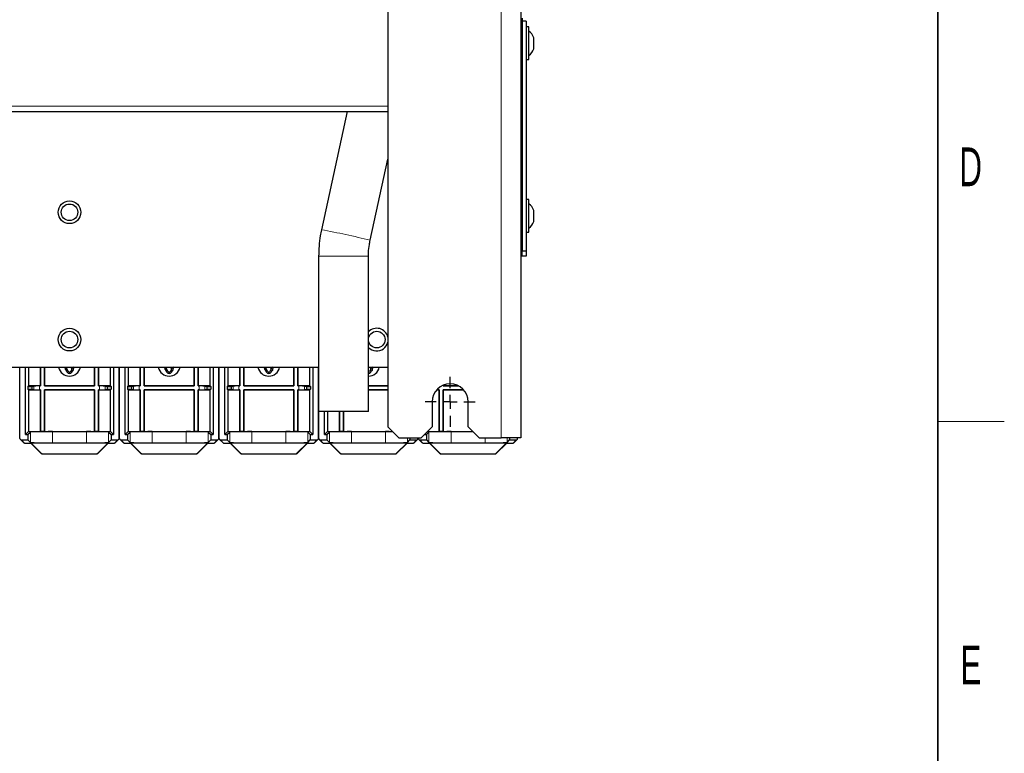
# Paper-space layout 'Blatt3' of a CAD drawing. Header units: millimetres. Extents: x 5 to 418, y 2 to 292.
# Tile 53 of 55: x 325 to 414, y 72 to 139. Entities that reach past the tile are written whole.
import ezdxf

# ---------------------------------------------------------------- set-up
doc = ezdxf.new("R2010")
doc.units = ezdxf.units.MM
doc.layers.add('SLD-0', color=7, linetype='Continuous')
doc.styles.add('SLDTEXTSTYLE1', font='TXT', dxfattribs={"width": 0.605})

# ---------------------------------------------------------------- blocks, each defined once
blk = doc.blocks.new('SW_CENTERMARKSYMBOL_12')
at = {"layer": 'SLD-0', "color": 0}
for p, q in [((0, 1.25), (0, 2.25)), ((-1.25, 0), (-2.25, 0)), ((0, 0), (-0.625, 0)), ((0, 0), (0, 0.625)), ((0, 0), (0, -0.625)), ((0, 0), (0.625, 0)), ((1.25, 0), (2.25, 0)), ((0, -1.25), (0, -2.25))]:
    blk.add_line(p, q, dxfattribs=at)

psp = doc.layouts.new('Blatt3')

# ---------------------------------------------------------------- linework, layer by layer
at = {"color": 7, "linetype": 'Continuous', "lineweight": 18}
for p, q in [((368.5673044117, 252.0150599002), (368.5673044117, 100.7650599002)), ((300.8173044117, 130.7400599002), (358.3173044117, 130.7400599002)), ((356.5673043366, 117.1700671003), (352.0673044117, 117.1700671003)), ((326.3578398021, 105.4429648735), (326.3578398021, 105.1100812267)), ((326.8559371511, 105.4509317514), (326.8559371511, 105.1021143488)), ((332.2786716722, 105.4509317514), (332.2786716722, 105.1021143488)), ((332.7767690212, 105.4429648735), (332.7767690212, 105.1100812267)), ((335.3578398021, 105.4429648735), (335.3578398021, 105.1100812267)), ((335.8559371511, 105.4509317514), (335.8559371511, 105.1021143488)), ((341.2786716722, 105.4509317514), (341.2786716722, 105.1021143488)), ((341.7767690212, 105.4429648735), (341.7767690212, 105.1100812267)), ((344.3578398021, 105.4429648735), (344.3578398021, 105.1100812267)), ((344.8559371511, 105.4509317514), (344.8559371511, 105.1021143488)), ((350.2786716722, 105.4509317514), (350.2786716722, 105.1021143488)), ((350.7767690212, 105.4429648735), (350.7767690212, 105.1100812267)), ((362.8559371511, 105.223542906), (362.8559371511, 105.1021143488)), ((325.2173615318, 100.57283331), (325.4900588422, 100.3001359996)), ((326.036101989, 101.2916308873), (326.036101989, 100.3540357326)), ((328.0357973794, 101.3259317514), (328.0357973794, 100.3197348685)), ((331.098811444, 101.3259317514), (331.098811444, 100.3197348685)), ((333.0985068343, 101.2916308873), (333.0985068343, 100.3540357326)), ((333.6445499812, 100.3001359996), (333.9172472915, 100.57283331)), ((334.2173615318, 100.57283331), (334.4900588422, 100.3001359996)), ((335.036101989, 101.2916308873), (335.036101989, 100.3540357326)), ((337.0357973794, 101.3259317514), (337.0357973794, 100.3197348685)), ((340.098811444, 101.3259317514), (340.098811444, 100.3197348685)), ((342.0985068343, 101.2916308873), (342.0985068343, 100.3540357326)), ((342.6445499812, 100.3001359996), (342.9172472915, 100.57283331)), ((343.2173615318, 100.57283331), (343.4900588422, 100.3001359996)), ((344.036101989, 101.2916308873), (344.036101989, 100.3540357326)), ((346.0357973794, 101.3259317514), (346.0357973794, 100.3197348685)), ((349.098811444, 101.3259317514), (349.098811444, 100.3197348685)), ((351.0985068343, 101.2916308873), (351.0985068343, 100.3540357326)), ((351.6445499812, 100.3001359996), (351.9172472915, 100.57283331)), ((352.2173615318, 100.57283331), (352.4900588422, 100.3001359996)), ((353.036101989, 101.2916308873), (353.036101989, 100.3540357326)), ((355.0357973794, 101.3259317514), (355.0357973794, 100.3197348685)), ((358.098811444, 101.3259317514), (358.098811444, 100.3197348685)), ((360.0985068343, 100.7650599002), (360.0985068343, 100.3540357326)), ((360.6445499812, 100.3001359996), (360.9172472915, 100.57283331)), ((361.2173615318, 100.57283331), (361.4900588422, 100.3001359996)), ((362.036101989, 101.2916308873), (362.036101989, 100.3540357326)), ((364.0357973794, 101.3259317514), (364.0357973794, 100.3197348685)), ((367.098811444, 100.7650599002), (367.098811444, 100.3197348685)), ((369.0985068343, 100.7650599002), (369.0985068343, 100.3540357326)), ((369.6445499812, 100.3001359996), (369.9172472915, 100.57283331)), ((327.0192752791, 99.3616593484), (327.021970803, 99.3681669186)), ((327.1103456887, 99.3315608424), (327.1076501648, 99.3250532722)), ((332.0269586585, 99.3250532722), (332.0242631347, 99.3315608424)), ((332.1126380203, 99.3681669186), (332.1153335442, 99.3616593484)), ((336.0192752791, 99.3616593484), (336.021970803, 99.3681669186)), ((336.1103456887, 99.3315608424), (336.1076501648, 99.3250532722)), ((341.0269586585, 99.3250532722), (341.0242631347, 99.3315608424)), ((341.1126380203, 99.3681669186), (341.1153335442, 99.3616593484)), ((345.0192752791, 99.3616593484), (345.021970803, 99.3681669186)), ((345.1103456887, 99.3315608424), (345.1076501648, 99.3250532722)), ((350.0269586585, 99.3250532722), (350.0242631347, 99.3315608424)), ((350.1126380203, 99.3681669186), (350.1153335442, 99.3616593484)), ((354.0192752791, 99.3616593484), (354.021970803, 99.3681669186)), ((354.1103456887, 99.3315608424), (354.1076501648, 99.3250532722)), ((359.0269586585, 99.3250532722), (359.0242631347, 99.3315608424)), ((359.1126380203, 99.3681669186), (359.1153335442, 99.3616593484)), ((363.0192752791, 99.3616593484), (363.021970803, 99.3681669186)), ((363.1103456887, 99.3315608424), (363.1076501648, 99.3250532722)), ((368.0269586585, 99.3250532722), (368.0242631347, 99.3315608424)), ((368.1126380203, 99.3681669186), (368.1153335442, 99.3616593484))]:
    psp.add_line(p, q, dxfattribs=at)
at = {"color": 7, "linetype": 'Continuous', "lineweight": 25}
for p, q in [((370.3173044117, 252.0150599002), (370.3173044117, 100.7650599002)), ((358.3173044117, 251.0150599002), (358.3173044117, 101.7650599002)), ((370.4423044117, 138.6650599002), (370.4423044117, 138.4150599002)), ((370.8173044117, 138.4150599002), (370.4423044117, 138.4150599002)), ((370.4423044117, 138.4150599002), (370.4423044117, 117.6650599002)), ((370.8173044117, 138.4150599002), (370.8173044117, 117.6650599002)), ((371.0673044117, 137.8900599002), (370.8173044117, 137.8900599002)), ((371.0673044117, 136.4150599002), (371.0673044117, 137.8900599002)), ((371.0673044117, 134.9400599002), (371.0673044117, 136.4150599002)), ((371.4923044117, 136.4150599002), (371.4923044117, 136.9150599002)), ((371.4923044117, 135.9150599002), (371.4923044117, 136.4150599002)), ((370.8173044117, 134.9400599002), (371.0673044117, 134.9400599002)), ((300.8173044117, 130.2400599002), (358.3173044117, 130.2400599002)), ((354.6486637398, 130.2400599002), (352.3251031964, 119.5663716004)), ((356.722123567, 118.6091820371), (358.3173044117, 125.9369287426)), ((371.0673044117, 122.2900599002), (370.8173044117, 122.2900599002)), ((371.0673044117, 119.3988584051), (371.0673044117, 122.2900599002)), ((371.4923044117, 120.3150599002), (371.4923044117, 121.3150599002)), ((370.8173044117, 119.3400599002), (371.0673044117, 119.3400599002)), ((371.0673044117, 119.3400599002), (371.0673044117, 119.3988584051)), ((370.4423044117, 117.6400599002), (370.3173044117, 117.6400599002)), ((370.3673044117, 117.6400599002), (370.3673044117, 117.1400599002)), ((370.4423044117, 117.1650599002), (370.4423044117, 117.6650599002)), ((370.4423044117, 117.6650599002), (370.8173044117, 117.6650599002)), ((370.8173044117, 117.6650599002), (370.8173044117, 117.1650599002)), ((352.0673044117, 117.1700671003), (352.0673044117, 103.1400598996)), ((356.5673044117, 103.1400598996), (356.5673044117, 117.1700671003)), ((370.3673044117, 117.1400599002), (370.3173044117, 117.1400599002)), ((370.8173044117, 117.1650599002), (370.4423044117, 117.1650599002)), ((307.0673044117, 107.1400599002), (352.0673044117, 107.1400599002)), ((325.0923044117, 100.6978904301), (325.0923044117, 107.1400599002)), ((325.5923805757, 101.07283331), (325.5923805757, 107.1400599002)), ((325.8585703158, 107.1400599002), (325.8585703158, 105.4640230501)), ((326.9423044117, 107.1400599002), (326.9423044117, 105.4640230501)), ((326.9553957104, 105.4509317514), (326.9553957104, 107.1400599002)), ((327.304213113, 105.4509317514), (327.304213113, 107.1400599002)), ((327.3173044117, 107.1400599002), (327.3173044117, 105.4640230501)), ((329.1408769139, 107.1400599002), (329.1992436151, 107.1015230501)), ((329.2675448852, 107.1082217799), (329.1592917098, 107.0457217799)), ((329.1592917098, 107.0457217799), (329.3507980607, 106.7140230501)), ((329.1992436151, 107.1015230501), (329.1969305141, 107.1400599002)), ((329.4590512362, 106.7765230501), (329.2675448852, 107.1082217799)), ((329.7778892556, 106.9537666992), (329.6755575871, 106.7765230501)), ((329.9570158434, 107.1390230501), (329.7237626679, 106.9850166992)), ((329.7237626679, 106.9850166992), (329.7778892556, 106.9537666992)), ((329.7838107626, 106.7140230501), (329.8861424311, 106.8912666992)), ((329.8861424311, 106.8912666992), (329.9402690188, 106.8600166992)), ((329.9402690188, 106.8600166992), (329.9570158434, 107.1390230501)), ((330.0119186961, 107.1400599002), (330.0253171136, 107.1323243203)), ((330.0253171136, 107.1323243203), (330.0297832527, 107.1400599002)), ((331.8173044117, 105.4640230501), (331.8173044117, 107.1400599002)), ((331.8303957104, 107.1400599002), (331.8303957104, 105.4509317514)), ((332.179213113, 107.1400599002), (332.179213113, 105.4509317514)), ((332.1923044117, 105.4640230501), (332.1923044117, 107.1400599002)), ((333.2760385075, 105.4640230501), (333.2760385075, 107.1400599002)), ((333.5422282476, 107.1400599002), (333.5422282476, 101.07283331)), ((334.0423044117, 100.6978904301), (334.0423044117, 107.1400599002)), ((334.0923044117, 100.6978904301), (334.0923044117, 107.1400599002)), ((334.5923805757, 101.07283331), (334.5923805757, 107.1400599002)), ((334.8585703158, 107.1400599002), (334.8585703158, 105.4640230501)), ((335.9423044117, 107.1400599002), (335.9423044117, 105.4640230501)), ((335.9553957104, 105.4509317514), (335.9553957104, 107.1400599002)), ((336.304213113, 105.4509317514), (336.304213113, 107.1400599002)), ((336.3173044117, 107.1400599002), (336.3173044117, 105.4640230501)), ((338.1408769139, 107.1400599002), (338.1992436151, 107.1015230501)), ((338.2675448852, 107.1082217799), (338.1592917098, 107.0457217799)), ((338.1592917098, 107.0457217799), (338.3507980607, 106.7140230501)), ((338.1992436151, 107.1015230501), (338.1969305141, 107.1400599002)), ((338.4590512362, 106.7765230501), (338.2675448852, 107.1082217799)), ((338.7778892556, 106.9537666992), (338.6755575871, 106.7765230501)), ((338.9570158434, 107.1390230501), (338.7237626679, 106.9850166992)), ((338.7237626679, 106.9850166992), (338.7778892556, 106.9537666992)), ((338.7838107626, 106.7140230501), (338.8861424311, 106.8912666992)), ((338.8861424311, 106.8912666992), (338.9402690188, 106.8600166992)), ((338.9402690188, 106.8600166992), (338.9570158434, 107.1390230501)), ((339.0119186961, 107.1400599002), (339.0253171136, 107.1323243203)), ((339.0253171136, 107.1323243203), (339.0297832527, 107.1400599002)), ((340.8173044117, 105.4640230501), (340.8173044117, 107.1400599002)), ((340.8303957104, 107.1400599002), (340.8303957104, 105.4509317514)), ((341.179213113, 107.1400599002), (341.179213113, 105.4509317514)), ((341.1923044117, 105.4640230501), (341.1923044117, 107.1400599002)), ((342.2760385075, 105.4640230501), (342.2760385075, 107.1400599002)), ((342.5422282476, 107.1400599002), (342.5422282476, 101.07283331)), ((343.0423044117, 100.6978904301), (343.0423044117, 107.1400599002)), ((343.0923044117, 100.6978904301), (343.0923044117, 107.1400599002)), ((343.5923805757, 101.07283331), (343.5923805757, 107.1400599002)), ((343.8585703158, 107.1400599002), (343.8585703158, 105.4640230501)), ((344.9423044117, 107.1400599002), (344.9423044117, 105.4640230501)), ((344.9553957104, 105.4509317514), (344.9553957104, 107.1400599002)), ((345.304213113, 105.4509317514), (345.304213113, 107.1400599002)), ((345.3173044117, 107.1400599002), (345.3173044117, 105.4640230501)), ((347.1408769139, 107.1400599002), (347.1992436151, 107.1015230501)), ((347.2675448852, 107.1082217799), (347.1592917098, 107.0457217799)), ((347.1592917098, 107.0457217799), (347.3507980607, 106.7140230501)), ((347.1992436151, 107.1015230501), (347.1969305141, 107.1400599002)), ((347.4590512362, 106.7765230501), (347.2675448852, 107.1082217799)), ((347.7778892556, 106.9537666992), (347.6755575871, 106.7765230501)), ((347.9570158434, 107.1390230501), (347.7237626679, 106.9850166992)), ((347.7237626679, 106.9850166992), (347.7778892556, 106.9537666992)), ((347.7838107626, 106.7140230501), (347.8861424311, 106.8912666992)), ((347.8861424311, 106.8912666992), (347.9402690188, 106.8600166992)), ((347.9402690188, 106.8600166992), (347.9570158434, 107.1390230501)), ((348.0119186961, 107.1400599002), (348.0253171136, 107.1323243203)), ((348.0253171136, 107.1323243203), (348.0297832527, 107.1400599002)), ((349.8173044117, 105.4640230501), (349.8173044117, 107.1400599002)), ((349.8303957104, 107.1400599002), (349.8303957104, 105.4509317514)), ((350.179213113, 107.1400599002), (350.179213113, 105.4509317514)), ((350.1923044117, 105.4640230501), (350.1923044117, 107.1400599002)), ((351.2760385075, 105.4640230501), (351.2760385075, 107.1400599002)), ((351.5422282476, 107.1400599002), (351.5422282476, 101.07283331)), ((352.0423044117, 100.6978904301), (352.0423044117, 107.1400599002)), ((356.5673044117, 107.1400599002), (358.3173044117, 107.1400599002)), ((356.7778892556, 106.9537666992), (356.6755575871, 106.7765230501)), ((356.9570158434, 107.1390230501), (356.7237626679, 106.9850166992)), ((356.7237626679, 106.9850166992), (356.7778892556, 106.9537666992)), ((356.7838107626, 106.7140230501), (356.8861424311, 106.8912666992)), ((356.8861424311, 106.8912666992), (356.9402690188, 106.8600166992)), ((356.9402690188, 106.8600166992), (356.9570158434, 107.1390230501)), ((357.0119186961, 107.1400599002), (357.0253171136, 107.1323243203)), ((357.0253171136, 107.1323243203), (357.0297832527, 107.1400599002)), ((325.8585703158, 105.4640230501), (325.7931138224, 105.3985665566)), ((325.7931138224, 105.3985665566), (326.1681138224, 105.405112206)), ((325.7931138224, 105.3985665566), (325.7931138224, 105.1544795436)), ((325.7931138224, 105.1544795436), (325.8585703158, 105.0890230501)), ((326.1681138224, 105.1479338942), (325.7931138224, 105.1544795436)), ((326.9423044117, 105.4640230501), (325.8585703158, 105.4640230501)), ((325.8585703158, 105.0890230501), (325.8585703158, 101.3390230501)), ((325.8585703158, 105.0890230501), (326.9423044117, 105.0890230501)), ((326.1681138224, 105.405112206), (326.3578398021, 105.4429648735)), ((326.1681138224, 105.405112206), (326.1681138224, 105.1479338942)), ((326.3578398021, 105.1100812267), (326.1681138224, 105.1479338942)), ((326.8559371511, 105.4509317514), (326.9553957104, 105.4509317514)), ((326.9553957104, 105.1021143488), (326.8559371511, 105.1021143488)), ((326.9553957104, 105.4509317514), (326.9423044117, 105.4640230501)), ((326.9553957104, 105.1021143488), (326.9423044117, 105.0890230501)), ((326.9423044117, 105.0890230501), (326.9423044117, 101.3390230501)), ((326.9553957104, 101.3521143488), (326.9553957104, 105.1021143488)), ((327.304213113, 105.4509317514), (327.3173044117, 105.4640230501)), ((331.8303957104, 105.4509317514), (327.304213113, 105.4509317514)), ((331.8303957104, 105.1021143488), (327.304213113, 105.1021143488)), ((327.304213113, 105.1021143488), (327.304213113, 101.3521143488)), ((327.304213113, 105.1021143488), (327.3173044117, 105.0890230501)), ((327.3173044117, 105.4640230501), (331.8173044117, 105.4640230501)), ((327.3173044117, 101.3390230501), (327.3173044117, 105.0890230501)), ((327.3173044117, 105.0890230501), (331.8173044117, 105.0890230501)), ((331.8303957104, 105.4509317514), (331.8173044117, 105.4640230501)), ((331.8303957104, 105.1021143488), (331.8173044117, 105.0890230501)), ((331.8173044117, 105.0890230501), (331.8173044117, 101.3390230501)), ((331.8303957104, 101.3521143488), (331.8303957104, 105.1021143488)), ((332.179213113, 105.4509317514), (332.1923044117, 105.4640230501)), ((332.179213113, 105.4509317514), (332.2786716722, 105.4509317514)), ((332.179213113, 105.1021143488), (332.1923044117, 105.0890230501)), ((332.2786716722, 105.1021143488), (332.179213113, 105.1021143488)), ((332.179213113, 105.1021143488), (332.179213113, 101.3521143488)), ((333.2760385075, 105.4640230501), (332.1923044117, 105.4640230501)), ((332.1923044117, 105.0890230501), (333.2760385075, 105.0890230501)), ((332.1923044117, 101.3390230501), (332.1923044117, 105.0890230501)), ((332.7767690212, 105.4429648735), (332.966495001, 105.405112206)), ((332.966495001, 105.1479338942), (332.7767690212, 105.1100812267)), ((332.966495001, 105.405112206), (333.341495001, 105.3985665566)), ((332.966495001, 105.405112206), (332.966495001, 105.1479338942)), ((333.341495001, 105.1544795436), (332.966495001, 105.1479338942)), ((333.2760385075, 105.4640230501), (333.341495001, 105.3985665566)), ((333.341495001, 105.1544795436), (333.2760385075, 105.0890230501)), ((333.2760385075, 101.3390230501), (333.2760385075, 105.0890230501)), ((333.341495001, 105.3985665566), (333.341495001, 105.1544795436)), ((334.8585703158, 105.4640230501), (334.7931138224, 105.3985665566)), ((334.7931138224, 105.3985665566), (335.1681138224, 105.405112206)), ((334.7931138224, 105.3985665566), (334.7931138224, 105.1544795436)), ((334.7931138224, 105.1544795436), (334.8585703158, 105.0890230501)), ((335.1681138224, 105.1479338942), (334.7931138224, 105.1544795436)), ((335.9423044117, 105.4640230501), (334.8585703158, 105.4640230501)), ((334.8585703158, 105.0890230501), (334.8585703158, 101.3390230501)), ((334.8585703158, 105.0890230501), (335.9423044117, 105.0890230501)), ((335.1681138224, 105.405112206), (335.3578398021, 105.4429648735)), ((335.1681138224, 105.405112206), (335.1681138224, 105.1479338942)), ((335.3578398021, 105.1100812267), (335.1681138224, 105.1479338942)), ((335.8559371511, 105.4509317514), (335.9553957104, 105.4509317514)), ((335.9553957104, 105.1021143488), (335.8559371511, 105.1021143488)), ((335.9553957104, 105.4509317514), (335.9423044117, 105.4640230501)), ((335.9553957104, 105.1021143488), (335.9423044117, 105.0890230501)), ((335.9423044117, 105.0890230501), (335.9423044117, 101.3390230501)), ((335.9553957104, 101.3521143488), (335.9553957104, 105.1021143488)), ((336.304213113, 105.4509317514), (336.3173044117, 105.4640230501)), ((340.8303957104, 105.4509317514), (336.304213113, 105.4509317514)), ((340.8303957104, 105.1021143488), (336.304213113, 105.1021143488)), ((336.304213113, 105.1021143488), (336.304213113, 101.3521143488)), ((336.304213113, 105.1021143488), (336.3173044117, 105.0890230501)), ((336.3173044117, 105.4640230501), (340.8173044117, 105.4640230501)), ((336.3173044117, 105.0890230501), (340.8173044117, 105.0890230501)), ((336.3173044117, 101.3390230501), (336.3173044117, 105.0890230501)), ((340.8303957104, 105.4509317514), (340.8173044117, 105.4640230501)), ((340.8303957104, 105.1021143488), (340.8173044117, 105.0890230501)), ((340.8173044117, 105.0890230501), (340.8173044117, 101.3390230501)), ((340.8303957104, 101.3521143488), (340.8303957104, 105.1021143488)), ((341.179213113, 105.4509317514), (341.1923044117, 105.4640230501)), ((341.179213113, 105.4509317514), (341.2786716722, 105.4509317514)), ((341.179213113, 105.1021143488), (341.1923044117, 105.0890230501)), ((341.2786716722, 105.1021143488), (341.179213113, 105.1021143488)), ((341.179213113, 105.1021143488), (341.179213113, 101.3521143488)), ((342.2760385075, 105.4640230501), (341.1923044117, 105.4640230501)), ((341.1923044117, 105.0890230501), (342.2760385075, 105.0890230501)), ((341.1923044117, 101.3390230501), (341.1923044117, 105.0890230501)), ((341.7767690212, 105.4429648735), (341.966495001, 105.405112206)), ((341.966495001, 105.1479338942), (341.7767690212, 105.1100812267)), ((341.966495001, 105.405112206), (342.341495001, 105.3985665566)), ((341.966495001, 105.405112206), (341.966495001, 105.1479338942)), ((342.341495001, 105.1544795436), (341.966495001, 105.1479338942)), ((342.2760385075, 105.4640230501), (342.341495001, 105.3985665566)), ((342.341495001, 105.1544795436), (342.2760385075, 105.0890230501)), ((342.2760385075, 101.3390230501), (342.2760385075, 105.0890230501)), ((342.341495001, 105.3985665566), (342.341495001, 105.1544795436)), ((343.8585703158, 105.4640230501), (343.7931138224, 105.3985665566)), ((343.7931138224, 105.3985665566), (344.1681138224, 105.405112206)), ((343.7931138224, 105.3985665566), (343.7931138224, 105.1544795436)), ((343.7931138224, 105.1544795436), (343.8585703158, 105.0890230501)), ((344.1681138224, 105.1479338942), (343.7931138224, 105.1544795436)), ((344.9423044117, 105.4640230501), (343.8585703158, 105.4640230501)), ((343.8585703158, 105.0890230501), (343.8585703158, 101.3390230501)), ((343.8585703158, 105.0890230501), (344.9423044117, 105.0890230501)), ((344.1681138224, 105.405112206), (344.3578398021, 105.4429648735)), ((344.1681138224, 105.405112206), (344.1681138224, 105.1479338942)), ((344.3578398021, 105.1100812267), (344.1681138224, 105.1479338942)), ((344.8559371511, 105.4509317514), (344.9553957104, 105.4509317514)), ((344.9553957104, 105.1021143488), (344.8559371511, 105.1021143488)), ((344.9553957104, 105.4509317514), (344.9423044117, 105.4640230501)), ((344.9553957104, 105.1021143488), (344.9423044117, 105.0890230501)), ((344.9423044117, 105.0890230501), (344.9423044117, 101.3390230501)), ((344.9553957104, 101.3521143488), (344.9553957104, 105.1021143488)), ((345.304213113, 105.4509317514), (345.3173044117, 105.4640230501)), ((349.8303957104, 105.4509317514), (345.304213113, 105.4509317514)), ((349.8303957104, 105.1021143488), (345.304213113, 105.1021143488)), ((345.304213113, 105.1021143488), (345.304213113, 101.3521143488)), ((345.304213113, 105.1021143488), (345.3173044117, 105.0890230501)), ((345.3173044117, 105.4640230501), (349.8173044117, 105.4640230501)), ((345.3173044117, 101.3390230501), (345.3173044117, 105.0890230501)), ((345.3173044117, 105.0890230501), (349.8173044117, 105.0890230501)), ((349.8303957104, 105.4509317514), (349.8173044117, 105.4640230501)), ((349.8303957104, 105.1021143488), (349.8173044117, 105.0890230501)), ((349.8173044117, 105.0890230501), (349.8173044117, 101.3390230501)), ((349.8303957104, 101.3521143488), (349.8303957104, 105.1021143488)), ((350.179213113, 105.4509317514), (350.1923044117, 105.4640230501)), ((350.179213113, 105.4509317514), (350.2786716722, 105.4509317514)), ((350.179213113, 105.1021143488), (350.1923044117, 105.0890230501)), ((350.2786716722, 105.1021143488), (350.179213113, 105.1021143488)), ((350.179213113, 105.1021143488), (350.179213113, 101.3521143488)), ((351.2760385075, 105.4640230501), (350.1923044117, 105.4640230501)), ((350.1923044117, 105.0890230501), (351.2760385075, 105.0890230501)), ((350.1923044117, 101.3390230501), (350.1923044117, 105.0890230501)), ((350.7767690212, 105.4429648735), (350.966495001, 105.405112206)), ((350.966495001, 105.1479338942), (350.7767690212, 105.1100812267)), ((350.966495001, 105.405112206), (351.341495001, 105.3985665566)), ((350.966495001, 105.405112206), (350.966495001, 105.1479338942)), ((351.341495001, 105.1544795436), (350.966495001, 105.1479338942)), ((351.2760385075, 105.4640230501), (351.341495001, 105.3985665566)), ((351.341495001, 105.1544795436), (351.2760385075, 105.0890230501)), ((351.2760385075, 101.3390230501), (351.2760385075, 105.0890230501)), ((351.341495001, 105.3985665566), (351.341495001, 105.1544795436)), ((356.5673044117, 105.4640230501), (358.3173044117, 105.4640230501)), ((358.3173044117, 105.4509317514), (356.5673044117, 105.4509317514)), ((358.3173044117, 105.1021143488), (356.5673044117, 105.1021143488)), ((356.5673044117, 105.0890230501), (358.3173044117, 105.0890230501)), ((362.7227847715, 105.0890230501), (362.9423044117, 105.0890230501)), ((362.9553957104, 105.1021143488), (362.8559371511, 105.1021143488)), ((362.9553957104, 105.1021143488), (362.9423044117, 105.0890230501)), ((362.9423044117, 105.0890230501), (362.9423044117, 101.3390230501)), ((362.9553957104, 101.3521143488), (362.9553957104, 105.1021143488)), ((363.304213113, 105.4509317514), (363.304213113, 105.5095379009)), ((363.304213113, 105.4509317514), (363.3173044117, 105.4640230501)), ((364.7031572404, 105.4509317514), (363.304213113, 105.4509317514)), ((365.1501693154, 105.1021143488), (363.304213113, 105.1021143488)), ((363.304213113, 105.1021143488), (363.304213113, 101.3521143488)), ((363.304213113, 105.1021143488), (363.3173044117, 105.0890230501)), ((363.3173044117, 105.5150599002), (363.3173044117, 105.4640230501)), ((363.3173044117, 105.4640230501), (364.6779203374, 105.4640230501)), ((363.3173044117, 101.3390230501), (363.3173044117, 105.0890230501)), ((363.3173044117, 105.0890230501), (365.1618240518, 105.0890230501)), ((362.3173044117, 104.0150599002), (362.3173044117, 101.7650599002)), ((365.5673044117, 101.7650599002), (365.5673044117, 104.0150599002)), ((356.5673044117, 103.1400598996), (352.0673044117, 103.1400598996)), ((352.0923044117, 100.6978904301), (352.0923044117, 103.1400598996)), ((352.5923805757, 101.07283331), (352.5923805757, 103.1400598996)), ((352.8585703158, 103.1400598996), (352.8585703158, 101.3390230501)), ((353.9423044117, 103.1400598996), (353.9423044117, 101.3390230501)), ((353.9553957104, 101.3521143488), (353.9553957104, 103.1400598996)), ((354.304213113, 103.1400598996), (354.304213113, 101.3521143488)), ((354.3173044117, 101.3390230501), (354.3173044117, 103.1400598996)), ((358.3173044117, 101.7650599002), (359.3173044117, 100.7650599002)), ((361.3173044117, 100.7650599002), (362.3173044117, 101.7650599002)), ((365.5673044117, 101.7650599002), (366.5673044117, 100.7650599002)), ((325.128935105, 100.6094640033), (325.4016704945, 100.3367286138)), ((325.2173615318, 100.57283331), (325.8173044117, 100.57283331)), ((325.8585703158, 101.3390230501), (325.5923805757, 101.07283331)), ((325.5923805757, 101.07283331), (325.8173044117, 101.07283331)), ((325.8173044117, 101.07283331), (326.036101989, 101.2916308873)), ((325.8173044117, 101.07283331), (325.8173044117, 100.57283331)), ((325.8173044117, 100.57283331), (326.036101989, 100.3540357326)), ((325.8585703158, 101.3390230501), (326.9423044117, 101.3390230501)), ((326.9553957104, 101.3521143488), (326.9423044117, 101.3390230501)), ((326.9423044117, 101.3390230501), (327.3173044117, 101.3390230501)), ((327.304213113, 101.3521143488), (326.9553957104, 101.3521143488)), ((327.304213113, 101.3521143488), (327.3173044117, 101.3390230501)), ((327.3173044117, 101.3390230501), (331.8173044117, 101.3390230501)), ((328.0357973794, 101.3259317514), (331.098811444, 101.3259317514)), ((331.8303957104, 101.3521143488), (331.8173044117, 101.3390230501)), ((331.8173044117, 101.3390230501), (332.1923044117, 101.3390230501)), ((332.179213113, 101.3521143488), (331.8303957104, 101.3521143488)), ((332.179213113, 101.3521143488), (332.1923044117, 101.3390230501)), ((332.1923044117, 101.3390230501), (333.2760385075, 101.3390230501)), ((333.0985068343, 101.2916308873), (333.3173044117, 101.07283331)), ((333.0985068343, 100.3540357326), (333.3173044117, 100.57283331)), ((333.5422282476, 101.07283331), (333.2760385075, 101.3390230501)), ((333.3173044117, 101.07283331), (333.5422282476, 101.07283331)), ((333.3173044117, 101.07283331), (333.3173044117, 100.57283331)), ((333.3173044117, 100.57283331), (333.9172472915, 100.57283331)), ((333.7329383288, 100.3367286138), (334.0056737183, 100.6094640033)), ((334.128935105, 100.6094640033), (334.4016704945, 100.3367286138)), ((334.2173615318, 100.57283331), (334.8173044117, 100.57283331)), ((334.8585703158, 101.3390230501), (334.5923805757, 101.07283331)), ((334.5923805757, 101.07283331), (334.8173044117, 101.07283331)), ((334.8173044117, 101.07283331), (335.036101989, 101.2916308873)), ((334.8173044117, 101.07283331), (334.8173044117, 100.57283331)), ((334.8173044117, 100.57283331), (335.036101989, 100.3540357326)), ((334.8585703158, 101.3390230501), (335.9423044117, 101.3390230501)), ((335.9553957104, 101.3521143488), (335.9423044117, 101.3390230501)), ((335.9423044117, 101.3390230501), (336.3173044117, 101.3390230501)), ((336.304213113, 101.3521143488), (335.9553957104, 101.3521143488)), ((336.304213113, 101.3521143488), (336.3173044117, 101.3390230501)), ((336.3173044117, 101.3390230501), (340.8173044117, 101.3390230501)), ((337.0357973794, 101.3259317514), (340.098811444, 101.3259317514)), ((340.8303957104, 101.3521143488), (340.8173044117, 101.3390230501)), ((340.8173044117, 101.3390230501), (341.1923044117, 101.3390230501)), ((341.179213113, 101.3521143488), (340.8303957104, 101.3521143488)), ((341.179213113, 101.3521143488), (341.1923044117, 101.3390230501)), ((341.1923044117, 101.3390230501), (342.2760385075, 101.3390230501)), ((342.0985068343, 101.2916308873), (342.3173044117, 101.07283331)), ((342.0985068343, 100.3540357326), (342.3173044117, 100.57283331)), ((342.5422282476, 101.07283331), (342.2760385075, 101.3390230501)), ((342.3173044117, 101.07283331), (342.5422282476, 101.07283331)), ((342.3173044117, 101.07283331), (342.3173044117, 100.57283331)), ((342.3173044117, 100.57283331), (342.9172472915, 100.57283331)), ((342.7329383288, 100.3367286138), (343.0056737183, 100.6094640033)), ((343.128935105, 100.6094640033), (343.4016704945, 100.3367286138)), ((343.2173615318, 100.57283331), (343.8173044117, 100.57283331)), ((343.8585703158, 101.3390230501), (343.5923805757, 101.07283331)), ((343.5923805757, 101.07283331), (343.8173044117, 101.07283331)), ((343.8173044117, 101.07283331), (344.036101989, 101.2916308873)), ((343.8173044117, 101.07283331), (343.8173044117, 100.57283331)), ((343.8173044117, 100.57283331), (344.036101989, 100.3540357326)), ((343.8585703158, 101.3390230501), (344.9423044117, 101.3390230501)), ((344.9553957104, 101.3521143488), (344.9423044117, 101.3390230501)), ((344.9423044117, 101.3390230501), (345.3173044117, 101.3390230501)), ((345.304213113, 101.3521143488), (344.9553957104, 101.3521143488)), ((345.304213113, 101.3521143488), (345.3173044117, 101.3390230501)), ((345.3173044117, 101.3390230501), (349.8173044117, 101.3390230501)), ((346.0357973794, 101.3259317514), (349.098811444, 101.3259317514)), ((349.8303957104, 101.3521143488), (349.8173044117, 101.3390230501)), ((349.8173044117, 101.3390230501), (350.1923044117, 101.3390230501)), ((350.179213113, 101.3521143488), (349.8303957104, 101.3521143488)), ((350.179213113, 101.3521143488), (350.1923044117, 101.3390230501)), ((350.1923044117, 101.3390230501), (351.2760385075, 101.3390230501)), ((351.0985068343, 101.2916308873), (351.3173044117, 101.07283331)), ((351.0985068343, 100.3540357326), (351.3173044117, 100.57283331)), ((351.5422282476, 101.07283331), (351.2760385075, 101.3390230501)), ((351.3173044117, 101.07283331), (351.5422282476, 101.07283331)), ((351.3173044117, 101.07283331), (351.3173044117, 100.57283331)), ((351.3173044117, 100.57283331), (351.9172472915, 100.57283331)), ((351.7329383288, 100.3367286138), (352.0056737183, 100.6094640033)), ((352.128935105, 100.6094640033), (352.4016704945, 100.3367286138)), ((352.2173615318, 100.57283331), (352.8173044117, 100.57283331)), ((352.8585703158, 101.3390230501), (352.5923805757, 101.07283331)), ((352.5923805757, 101.07283331), (352.8173044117, 101.07283331)), ((352.8173044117, 101.07283331), (353.036101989, 101.2916308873)), ((352.8173044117, 101.07283331), (352.8173044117, 100.57283331)), ((352.8173044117, 100.57283331), (353.036101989, 100.3540357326)), ((352.8585703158, 101.3390230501), (353.9423044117, 101.3390230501)), ((353.9553957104, 101.3521143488), (353.9423044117, 101.3390230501)), ((353.9423044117, 101.3390230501), (354.3173044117, 101.3390230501)), ((354.304213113, 101.3521143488), (353.9553957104, 101.3521143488)), ((354.304213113, 101.3521143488), (354.3173044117, 101.3390230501)), ((354.3173044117, 101.3390230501), (358.7433412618, 101.3390230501)), ((355.0357973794, 101.3259317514), (358.098811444, 101.3259317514)), ((359.3173044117, 100.7650599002), (361.3173044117, 100.7650599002)), ((360.0985068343, 100.3540357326), (360.3173044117, 100.57283331)), ((360.3173044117, 100.7650599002), (360.3173044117, 100.57283331)), ((360.3173044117, 100.57283331), (360.9172472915, 100.57283331)), ((360.7329383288, 100.3367286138), (361.0056737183, 100.6094640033)), ((361.0423044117, 100.6978904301), (361.0423044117, 100.7650599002)), ((361.0923044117, 100.6978904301), (361.0923044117, 100.7650599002)), ((361.128935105, 100.6094640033), (361.4016704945, 100.3367286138)), ((361.2173615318, 100.57283331), (361.8173044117, 100.57283331)), ((361.6250778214, 101.07283331), (361.8173044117, 101.07283331)), ((361.8173044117, 101.07283331), (362.036101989, 101.2916308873)), ((361.8173044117, 101.07283331), (361.8173044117, 100.57283331)), ((361.8173044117, 100.57283331), (362.036101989, 100.3540357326)), ((361.8912675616, 101.3390230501), (362.9423044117, 101.3390230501)), ((362.9553957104, 101.3521143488), (362.9423044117, 101.3390230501)), ((362.9423044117, 101.3390230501), (363.3173044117, 101.3390230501)), ((363.304213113, 101.3521143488), (362.9553957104, 101.3521143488)), ((363.304213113, 101.3521143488), (363.3173044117, 101.3390230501)), ((363.3173044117, 101.3390230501), (365.9933412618, 101.3390230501)), ((364.0357973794, 101.3259317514), (366.0064325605, 101.3259317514)), ((366.5673044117, 100.7650599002), (368.5673044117, 100.7650599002)), ((370.3173044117, 100.7650599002), (368.5673044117, 100.7650599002)), ((369.0985068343, 100.3540357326), (369.3173044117, 100.57283331)), ((369.3173044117, 100.7650599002), (369.3173044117, 100.57283331)), ((369.3173044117, 100.57283331), (369.9172472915, 100.57283331)), ((369.7329383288, 100.3367286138), (370.0056737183, 100.6094640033)), ((370.0423044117, 100.6978904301), (370.0423044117, 100.7650599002)), ((325.4900588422, 100.3001359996), (326.080798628, 100.3001359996)), ((326.080798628, 100.3001359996), (326.0834941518, 100.3066435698)), ((326.080798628, 100.3001359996), (327.0192752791, 99.3616593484)), ((326.0834941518, 100.3066435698), (333.0511146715, 100.3066435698)), ((326.0834941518, 100.3066435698), (327.021970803, 99.3681669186)), ((328.0357973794, 100.3197348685), (331.098811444, 100.3197348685)), ((332.1126380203, 99.3681669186), (333.0511146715, 100.3066435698)), ((332.1153335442, 99.3616593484), (333.0538101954, 100.3001359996)), ((333.0538101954, 100.3001359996), (333.0511146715, 100.3066435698)), ((333.0538101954, 100.3001359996), (333.6445499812, 100.3001359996)), ((334.4900588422, 100.3001359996), (335.080798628, 100.3001359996)), ((335.080798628, 100.3001359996), (335.0834941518, 100.3066435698)), ((335.080798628, 100.3001359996), (336.0192752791, 99.3616593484)), ((335.0834941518, 100.3066435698), (342.0511146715, 100.3066435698)), ((335.0834941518, 100.3066435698), (336.021970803, 99.3681669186)), ((337.0357973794, 100.3197348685), (340.098811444, 100.3197348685)), ((341.1126380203, 99.3681669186), (342.0511146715, 100.3066435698)), ((341.1153335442, 99.3616593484), (342.0538101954, 100.3001359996)), ((342.0538101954, 100.3001359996), (342.0511146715, 100.3066435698)), ((342.0538101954, 100.3001359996), (342.6445499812, 100.3001359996)), ((343.4900588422, 100.3001359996), (344.080798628, 100.3001359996)), ((344.080798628, 100.3001359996), (344.0834941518, 100.3066435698)), ((344.080798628, 100.3001359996), (345.0192752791, 99.3616593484)), ((344.0834941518, 100.3066435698), (351.0511146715, 100.3066435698)), ((344.0834941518, 100.3066435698), (345.021970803, 99.3681669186)), ((346.0357973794, 100.3197348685), (349.098811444, 100.3197348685)), ((350.1126380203, 99.3681669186), (351.0511146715, 100.3066435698)), ((350.1153335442, 99.3616593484), (351.0538101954, 100.3001359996)), ((351.0538101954, 100.3001359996), (351.0511146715, 100.3066435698)), ((351.0538101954, 100.3001359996), (351.6445499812, 100.3001359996)), ((352.4900588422, 100.3001359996), (353.080798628, 100.3001359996)), ((353.080798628, 100.3001359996), (353.0834941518, 100.3066435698)), ((353.080798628, 100.3001359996), (354.0192752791, 99.3616593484)), ((353.0834941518, 100.3066435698), (360.0511146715, 100.3066435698)), ((353.0834941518, 100.3066435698), (354.021970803, 99.3681669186)), ((355.0357973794, 100.3197348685), (358.098811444, 100.3197348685)), ((359.1126380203, 99.3681669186), (360.0511146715, 100.3066435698)), ((359.1153335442, 99.3616593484), (360.0538101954, 100.3001359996)), ((360.0538101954, 100.3001359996), (360.0511146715, 100.3066435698)), ((360.0538101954, 100.3001359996), (360.6445499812, 100.3001359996)), ((361.4900588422, 100.3001359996), (362.080798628, 100.3001359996)), ((362.080798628, 100.3001359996), (362.0834941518, 100.3066435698)), ((362.080798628, 100.3001359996), (363.0192752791, 99.3616593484)), ((362.0834941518, 100.3066435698), (369.0511146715, 100.3066435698)), ((362.0834941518, 100.3066435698), (363.021970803, 99.3681669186)), ((364.0357973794, 100.3197348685), (367.098811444, 100.3197348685)), ((368.1126380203, 99.3681669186), (369.0511146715, 100.3066435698)), ((368.1153335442, 99.3616593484), (369.0538101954, 100.3001359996)), ((369.0538101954, 100.3001359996), (369.0511146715, 100.3066435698)), ((369.0538101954, 100.3001359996), (369.6445499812, 100.3001359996)), ((327.1076501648, 99.3250532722), (332.0269586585, 99.3250532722)), ((327.1103456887, 99.3315608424), (332.0242631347, 99.3315608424)), ((336.1076501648, 99.3250532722), (341.0269586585, 99.3250532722)), ((336.1103456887, 99.3315608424), (341.0242631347, 99.3315608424)), ((345.1076501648, 99.3250532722), (350.0269586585, 99.3250532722)), ((345.1103456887, 99.3315608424), (350.0242631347, 99.3315608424)), ((354.1076501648, 99.3250532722), (359.0269586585, 99.3250532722)), ((354.1103456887, 99.3315608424), (359.0242631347, 99.3315608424)), ((363.1076501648, 99.3250532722), (368.0269586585, 99.3250532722)), ((363.1103456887, 99.3315608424), (368.0242631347, 99.3315608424))]:
    psp.add_line(p, q, dxfattribs=at)
for centre, radius in [((329.5673044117, 121.1400599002), 1.024999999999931), ((329.5673044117, 121.1400599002), 0.75), ((329.5673044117, 109.6400599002), 1.024999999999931), ((329.5673044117, 109.6400599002), 0.75), ((357.3173044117, 109.6400599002), 0.75)]:
    psp.add_circle(centre, radius, dxfattribs=at)
for centre, radius, start, end in [((370.5209263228, 136.6775212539), 1.000000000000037, 13.7413146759, 56.8811122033), ((370.5209263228, 136.1525985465), 1.000000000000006, 303.1188877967, 346.2586853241), ((370.5209263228, 121.0775212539), 1.000000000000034, 13.7413146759, 56.8811122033), ((370.5209263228, 120.5525985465), 0.9999999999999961, 303.1188877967, 346.2586853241), ((357.3173044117, 109.6400599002), 1.025000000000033, 12.6803834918, 137.0297160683), ((357.3173044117, 109.6400599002), 1.025000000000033, 265.3238121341, 347.3196165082), ((357.3173044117, 109.6400599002), 1.025000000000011, 222.9702839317, 265.3238121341), ((329.5673044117, 107.3390230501), 1.000000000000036, 191.4763334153, 348.5236665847), ((329.5673044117, 106.8390230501), 0.1250000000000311, 210, 330), ((338.5673044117, 107.3390230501), 0.9999999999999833, 191.4763334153, 348.5236665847), ((338.5673044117, 106.8390230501), 0.1249999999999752, 210, 330), ((347.5673044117, 107.3390230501), 1.000000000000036, 191.4763334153, 348.5236665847), ((347.5673044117, 106.8390230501), 0.1249999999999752, 210, 330), ((356.5673044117, 107.3390230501), 1.000000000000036, 270, 348.5236665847), ((356.5673044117, 106.8390230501), 0.1249999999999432, 270, 330), ((329.5673044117, 106.8390230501), 0.249999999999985, 210, 330), ((338.5673044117, 106.8390230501), 0.2499999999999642, 210, 330), ((347.5673044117, 106.8390230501), 0.2500000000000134, 210, 330), ((356.5673044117, 106.8390230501), 0.2500000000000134, 270, 330), ((363.9423044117, 104.0150599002), 1.625, 360, 180), ((325.4900588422, 100.4251169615), 0.125000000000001, 224.9999999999, 270), ((333.6445499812, 100.4251169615), 0.1250000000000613, 270, 315), ((334.4900588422, 100.4251169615), 0.125000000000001, 224.9999999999, 270), ((342.6445499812, 100.4251169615), 0.1250000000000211, 270, 315), ((343.4900588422, 100.4251169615), 0.125000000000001, 224.9999999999, 270), ((351.6445499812, 100.4251169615), 0.1250000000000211, 270, 315), ((352.4900588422, 100.4251169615), 0.125000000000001, 224.9999999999, 270), ((360.6445499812, 100.4251169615), 0.125, 270, 315), ((361.4900588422, 100.4251169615), 0.125000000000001, 224.9999999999, 270), ((369.6445499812, 100.4251169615), 0.125, 270, 315), ((327.1076501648, 99.4500342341), 0.125, 225, 270), ((332.0269586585, 99.4500342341), 0.125000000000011, 270, 315), ((336.1076501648, 99.4500342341), 0.125000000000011, 225, 270), ((341.0269586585, 99.4500342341), 0.1250000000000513, 270, 315), ((345.1076501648, 99.4500342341), 0.125000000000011, 225, 270), ((350.0269586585, 99.4500342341), 0.125000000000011, 270, 315), ((354.1076501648, 99.4500342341), 0.125000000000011, 225, 270), ((359.0269586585, 99.4500342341), 0.125, 270, 315), ((363.1076501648, 99.4500342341), 0.125000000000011, 225, 270), ((368.0269586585, 99.4500342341), 0.125, 270, 315)]:
    psp.add_arc(centre, radius, start, end, dxfattribs=at)
at = {"color": 7, "linetype": 'Continuous', "lineweight": 18}
for centre, radius, start, end in [((340.8101867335, 56.089315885), 64.51298119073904, 75.7208076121, 79.7181918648), ((325.4900161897, 100.4250789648), 0.1249429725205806, 225.0015096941, 270.019559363), ((333.6445926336, 100.4250789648), 0.1249429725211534, 269.9804406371, 314.9984903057), ((334.4900161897, 100.4250789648), 0.1249429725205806, 225.0015096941, 270.019559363), ((342.6445926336, 100.4250789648), 0.1249429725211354, 269.9804406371, 314.9984903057), ((343.4900161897, 100.4250789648), 0.1249429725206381, 225.0015096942, 270.019559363), ((351.6445926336, 100.4250789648), 0.1249429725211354, 269.9804406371, 314.9984903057), ((352.4900161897, 100.4250789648), 0.1249429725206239, 225.0015096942, 270.019559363), ((360.6445926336, 100.4250789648), 0.1249429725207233, 269.980440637, 314.9984903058), ((361.4900161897, 100.4250789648), 0.1249429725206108, 225.0015096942, 270.019559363), ((369.6445926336, 100.4250789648), 0.1249429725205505, 269.980440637, 314.9984903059), ((327.1076664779, 99.4500736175), 0.1250203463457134, 225.0074761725, 269.9925238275), ((332.0269423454, 99.4500736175), 0.1250203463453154, 270.0074761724, 314.9925238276), ((336.1076664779, 99.4500736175), 0.1250203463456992, 225.0074761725, 269.9925238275), ((341.0269423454, 99.4500736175), 0.1250203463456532, 270.0074761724, 314.9925238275), ((345.1076664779, 99.4500736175), 0.1250203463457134, 225.0074761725, 269.9925238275), ((350.0269423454, 99.4500736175), 0.1250203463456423, 270.0074761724, 314.9925238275), ((354.1076664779, 99.4500736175), 0.1250203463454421, 225.0074761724, 269.9925238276), ((359.0269423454, 99.4500736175), 0.1250203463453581, 270.0074761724, 314.9925238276), ((363.1076664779, 99.4500736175), 0.1250203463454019, 225.0074761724, 269.9925238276), ((368.0269423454, 99.4500736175), 0.1250203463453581, 270.0074761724, 314.9925238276)]:
    psp.add_arc(centre, radius, start, end, dxfattribs=at)
at = {"color": 7, "linetype": 'Continuous', "lineweight": 25}
for centre, major_axis, ratio, start_param, end_param in [((326.8559371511, 105.442204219), (0.5, 0), 0.0174550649, 1.570796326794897, 3.054326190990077), ((326.8559371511, 105.1108418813), (0.5, 0), 0.0174550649, 3.228859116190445, 4.71238898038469), ((332.2786716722, 105.442204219), (0.5, 0), 0.0174550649, 0.0872664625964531, 1.570796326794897), ((332.2786716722, 105.1108418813), (0.5, 0), 0.0174550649, 4.71238898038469, 6.195918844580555), ((335.8559371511, 105.442204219), (0.5, 0), 0.0174550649, 1.570796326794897, 3.054326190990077), ((335.8559371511, 105.1108418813), (0.5, 0), 0.0174550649, 3.228859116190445, 4.71238898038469), ((341.2786716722, 105.442204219), (0.5, 0), 0.0174550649, 0.0872664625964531, 1.570796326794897), ((341.2786716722, 105.1108418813), (0.5, 0), 0.0174550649, 4.71238898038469, 6.195918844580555), ((344.8559371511, 105.442204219), (0.5, 0), 0.0174550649, 1.570796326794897, 3.054326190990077), ((344.8559371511, 105.1108418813), (0.5, 0), 0.0174550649, 3.228859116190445, 4.71238898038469), ((350.2786716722, 105.442204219), (0.5, 0), 0.0174550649, 0.0872664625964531, 1.570796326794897), ((350.2786716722, 105.1108418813), (0.5, 0), 0.0174550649, 4.71238898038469, 6.195918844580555), ((362.8559371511, 105.1108418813), (0.5, 0), 0.0174550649, 4.46742004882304, 4.71238898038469), ((325.2173234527, 100.697852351), (0.08841527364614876, -0.0884152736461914), 0.9996954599, 3.926838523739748, 5.497939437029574), ((328.0357973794, 101.2910216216), (2.000000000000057, 0), 0.0174550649, 1.570796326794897, 3.124139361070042), ((331.098811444, 101.2910216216), (2, 0), 0.0174550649, 0.0174532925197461, 1.570796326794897), ((333.9172853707, 100.697852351), (-0.08841527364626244, -0.08841527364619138), 0.9996954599, 0.7852458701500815, 2.356346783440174), ((334.2173234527, 100.697852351), (0.08841527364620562, -0.08841527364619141), 0.9996954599, 3.926838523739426, 5.497939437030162), ((337.0357973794, 101.2910216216), (2.000000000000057, 0), 0.0174550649, 1.570796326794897, 3.124139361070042), ((340.098811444, 101.2910216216), (2, 0), 0.0174550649, 0.0174532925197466, 1.570796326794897), ((342.9172853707, 100.697852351), (-0.08841527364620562, -0.08841527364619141), 0.9996954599, 0.7852458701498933, 2.356346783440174), ((343.2173234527, 100.697852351), (0.08841527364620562, -0.08841527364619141), 0.9996954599, 3.926838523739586, 5.49793943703), ((346.0357973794, 101.2910216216), (2.000000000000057, 0), 0.0174550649, 1.570796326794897, 3.124139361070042), ((349.098811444, 101.2910216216), (2.000000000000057, 0), 0.0174550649, 0.0174532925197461, 1.570796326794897), ((351.9172853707, 100.697852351), (-0.08841527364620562, -0.08841527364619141), 0.9996954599, 0.785245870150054, 2.356346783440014), ((352.2173234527, 100.697852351), (0.08841527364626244, -0.08841527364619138), 0.9996954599, 3.926838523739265, 5.497939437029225), ((355.0357973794, 101.2910216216), (2, 0), 0.0174550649, 1.570796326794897, 3.124139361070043), ((358.098811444, 101.2910216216), (2.000000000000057, 0), 0.0174550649, 1.23471830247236, 1.570796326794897), ((360.9172853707, 100.697852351), (-0.08841527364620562, -0.08841527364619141), 0.9996954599, 0.785245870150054, 2.356346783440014), ((361.2173234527, 100.697852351), (0.08841527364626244, -0.08841527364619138), 0.9996954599, 3.926838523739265, 5.497939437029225), ((364.0357973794, 101.2910216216), (2.000000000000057, 0), 0.0174550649, 1.570796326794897, 3.124139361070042), ((369.9172853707, 100.697852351), (-0.08841527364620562, -0.08841527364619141), 0.9996954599, 0.785245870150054, 2.356346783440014), ((328.0357973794, 100.3546449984), (2.000000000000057, 0), 0.0174550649, 3.159045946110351, 4.71238898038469), ((331.098811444, 100.3546449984), (2, 0), 0.0174550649, 4.71238898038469, 6.265732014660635), ((337.0357973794, 100.3546449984), (2.000000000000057, 0), 0.0174550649, 3.159045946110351, 4.71238898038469), ((340.098811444, 100.3546449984), (2, 0), 0.0174550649, 4.71238898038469, 6.265732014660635), ((346.0357973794, 100.3546449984), (2.000000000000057, 0), 0.0174550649, 3.159045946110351, 4.71238898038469), ((349.098811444, 100.3546449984), (2.000000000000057, 0), 0.0174550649, 4.71238898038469, 6.265732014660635), ((355.0357973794, 100.3546449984), (2, 0), 0.0174550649, 3.15904594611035, 4.71238898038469), ((358.098811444, 100.3546449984), (2.000000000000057, 0), 0.0174550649, 4.71238898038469, 6.265732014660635), ((364.0357973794, 100.3546449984), (2.000000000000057, 0), 0.0174550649, 3.159045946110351, 4.71238898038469), ((367.098811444, 100.3546449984), (2, 0), 0.0174550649, 4.71238898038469, 6.265732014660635), ((327.1103614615, 99.4565798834), (0.04784396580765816, 0.1155055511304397), 0.9998215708, 2.748956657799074, 3.534228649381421), ((332.0242473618, 99.4565798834), (0.047843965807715, -0.1155055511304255), 0.9998215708, 5.890549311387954, 6.675821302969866), ((336.1103614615, 99.4565798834), (0.04784396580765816, 0.1155055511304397), 0.9998215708, 2.748956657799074, 3.534228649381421), ((341.0242473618, 99.4565798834), (0.04784396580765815, -0.1155055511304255), 0.9998215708, 5.890549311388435, 6.675821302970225), ((345.1103614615, 99.4565798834), (0.04784396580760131, 0.1155055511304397), 0.9998215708, 2.748956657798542, 3.534228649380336), ((350.0242473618, 99.4565798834), (0.04784396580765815, -0.1155055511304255), 0.9998215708, 5.890549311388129, 6.675821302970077), ((354.1103614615, 99.4565798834), (0.04784396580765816, 0.1155055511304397), 0.9998215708, 2.74895665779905, 3.534228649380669), ((359.0242473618, 99.4565798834), (0.04784396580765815, -0.1155055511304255), 0.9998215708, 5.890549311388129, 6.675821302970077), ((363.1103614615, 99.4565798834), (0.04784396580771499, 0.1155055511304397), 0.9998215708, 2.748956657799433, 3.534228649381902), ((368.0242473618, 99.4565798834), (0.04784396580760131, -0.1155055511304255), 0.9998215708, 5.890549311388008, 6.675821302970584)]:
    psp.add_ellipse(centre, major_axis=major_axis, ratio=ratio, start_param=start_param, end_param=end_param, dxfattribs=at)
for points, knots in [([(352.3251031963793, 119.5663716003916), (352.2886284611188, 119.3854441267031), (352.1900692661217, 118.8965559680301), (352.089734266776, 118.0963413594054), (352.0747152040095, 117.4761068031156), (352.0673044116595, 117.1700671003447)], [0, 0, 0, 0, 0.2293543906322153, 0.6197436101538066, 1, 1, 1, 1]), ([(356.5673044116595, 117.1700671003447), (356.5690186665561, 117.2809031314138), (356.5744935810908, 117.6348865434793), (356.6241411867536, 118.1171829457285), (356.6968792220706, 118.4824225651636), (356.7221235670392, 118.6091820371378)], [0, 0, 0, 0, 0.2293679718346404, 0.7325456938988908, 0.9999999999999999, 0.9999999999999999, 0.9999999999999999, 0.9999999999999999])]:
    psp.add_open_spline(points, degree=3, knots=knots, dxfattribs=at)
at = {"layer": 'SLD-0', "lineweight": 35}
psp.add_line((408, 12), (408, 282.5), dxfattribs=at)
at = {"layer": 'SLD-0', "lineweight": 18}
psp.add_line((408, 102.25), (414, 102.25), dxfattribs=at)

# ---------------------------------------------------------------- block references
at = {"layer": 'SLD-0', "color": 7}
psp.add_blockref('SW_CENTERMARKSYMBOL_12', (363.9423044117, 104.0150599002), dxfattribs=at)

# ---------------------------------------------------------------- texts
at = {"layer": 'SLD-0', "char_height": 3.5, "attachment_point": 2, "style": 'SLDTEXTSTYLE1'}
for s, insert in [('D', (410.9596929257, 127.0010772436)), ('E', (410.9815679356, 82.0010772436))]:
    psp.add_mtext(s, dxfattribs=dict(at, insert=insert))

doc.saveas('drawing.dxf')
